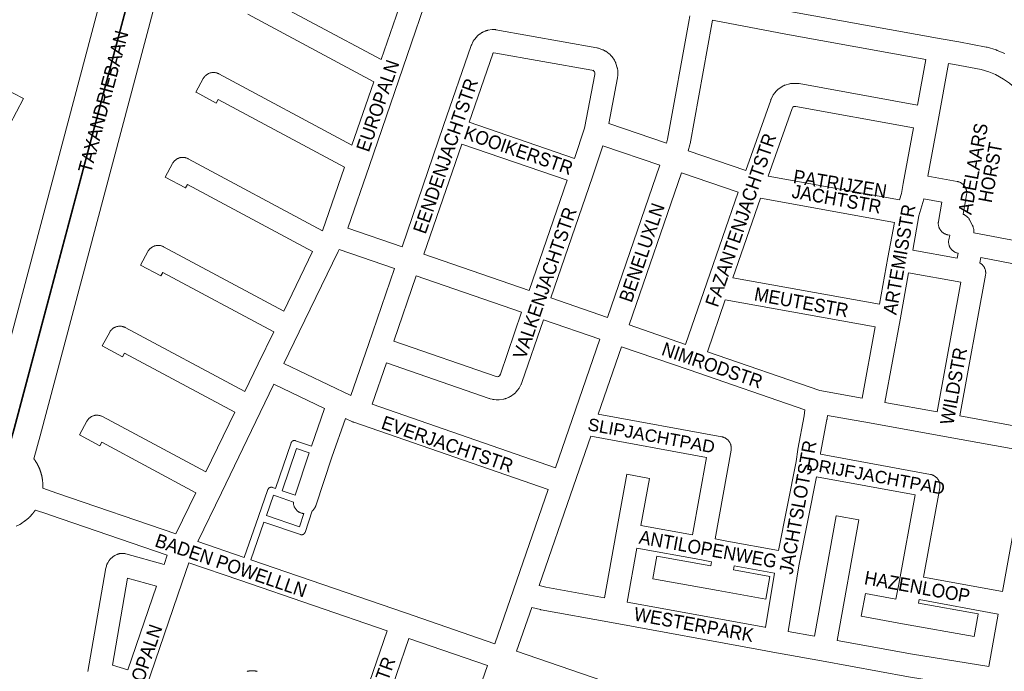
# Model space of a CAD drawing. Header units: metres. Extents: x 123819 to 142731, y 393440 to 405763.
# Tile 122 of 256: x 131279 to 131835, y 398115 to 398484. Entities that reach past the tile are written whole.
import ezdxf
from ezdxf.enums import TextEntityAlignment as Align

# ---------------------------------------------------------------- set-up
doc = ezdxf.new("R2010")
doc.units = ezdxf.units.M
doc.header["$MEASUREMENT"] = 0
for name, color, linetype, lineweight in [('gs-anno-wegen algemeen tekst', 7, 'Continuous', 0), ('gs-knt-aanvullende hoofdweg', 7, 'Continuous', 0), ('gs-knt-paden', 7, 'Continuous', 0), ('gs-knt-wegen algemeen', 7, 'Continuous', 0)]:
    doc.layers.add(name, color=color, linetype=linetype, lineweight=lineweight)
doc.styles.add('Style-Arial', font='arial.ttf')

msp = doc.modelspace()

# ---------------------------------------------------------------- linework, layer by layer
at = {"layer": 'gs-knt-aanvullende hoofdweg', "color": 7, "linetype": 'Continuous', "flags": 128}
for points in [[(131260.74, 398256.41), (131338.64, 398549.11)], [(131273.39, 398244.33), (131273.44, 398244.32), (131275.55, 398252.25), (131353.51, 398545.2), (131354.26, 398548), (131353.91, 398548.1), (131353.15, 398545.24), (131275.25, 398252.54), (131273.09, 398244.41), (131273.32, 398244.35), (131273.38, 398244.33), (131273.39, 398244.33), (131273.39, 398244.33)], [(131368.03, 398541.34), (131290.06, 398248.39), (131286.58, 398235.31), (131286.68, 398235.18), (131286.69, 398235.16), (131286.82, 398234.98), (131286.86, 398234.93), (131286.99, 398234.75), (131287.06, 398234.65), (131287.19, 398234.47), (131287.23, 398234.41), (131287.35, 398234.22), (131287.42, 398234.12), (131287.54, 398233.94), (131287.58, 398233.87), (131287.7, 398233.69), (131287.83, 398233.5), (131287.92, 398233.34), (131288.03, 398233.16), (131288.08, 398233.08), (131288.19, 398232.89), (131288.24, 398232.81), (131288.35, 398232.62), (131288.4, 398232.53), (131288.51, 398232.34), (131288.55, 398232.25), (131288.66, 398232.06), (131288.71, 398231.97), (131288.81, 398231.77), (131288.84, 398231.7), (131288.91, 398231.58), (131288.93, 398231.54), (131288.94, 398231.51), (131288.98, 398231.43), (131289.08, 398231.23), (131289.12, 398231.15), (131289.22, 398230.95), (131289.26, 398230.87), (131289.35, 398230.67), (131289.39, 398230.57), (131289.48, 398230.37), (131289.53, 398230.27), (131289.61, 398230.07), (131289.64, 398230), (131289.73, 398229.79), (131289.77, 398229.68), (131289.82, 398229.58), (131289.83, 398229.56), (131289.86, 398229.48), (131289.88, 398229.42), (131289.96, 398229.21), (131290, 398229.11), (131290.08, 398228.91), (131290.1, 398228.84), (131290.18, 398228.63), (131290.21, 398228.53), (131290.28, 398228.32), (131290.32, 398228.22), (131290.39, 398228.01), (131290.41, 398227.94), (131290.48, 398227.73), (131290.51, 398227.62), (131290.55, 398227.5), (131290.55, 398227.48), (131290.57, 398227.41), (131290.59, 398227.35), (131290.66, 398227.14), (131290.69, 398227.03), (131290.75, 398226.81), (131290.77, 398226.72), (131290.83, 398226.5), (131290.85, 398226.41), (131290.91, 398226.2), (131290.93, 398226.12), (131290.98, 398225.9), (131291, 398225.81), (131291.04, 398225.6), (131291.07, 398225.48), (131291.09, 398225.39), (131291.09, 398225.37), (131291.1, 398225.34), (131291.11, 398225.27), (131291.13, 398225.2), (131291.17, 398224.99), (131291.19, 398224.88), (131291.23, 398224.67), (131291.25, 398224.57), (131291.29, 398224.35), (131291.3, 398224.28), (131291.33, 398224.07), (131291.35, 398223.93), (131291.38, 398223.71), (131291.39, 398223.68), (131291.42, 398223.46), (131291.44, 398223.32), (131291.45, 398223.19), (131291.46, 398223.14), (131291.46, 398223.1), (131291.47, 398223), (131291.5, 398222.78), (131291.5, 398222.71), (131291.52, 398222.49), (131291.53, 398222.39), (131291.55, 398222.17), (131291.56, 398222.07), (131291.57, 398221.85), (131291.58, 398221.78), (131291.59, 398221.56), (131291.6, 398221.43), (131291.62, 398221), (131291.62, 398220.63), (131291.62, 398220.49), (131291.63, 398220.27), (131291.63, 398220.2), (131291.62, 398219.98), (131291.62, 398219.88), (131291.62, 398219.66), (131291.62, 398219.56), (131291.61, 398219.34), (131291.61, 398219.24), (131291.59, 398218.8), (131291.58, 398218.69)], [(131287.42, 398206.35), (131287.36, 398206.25), (131287.23, 398206.07), (131287.19, 398206), (131287.06, 398205.82), (131287.01, 398205.75), (131286.88, 398205.57), (131286.81, 398205.47), (131286.68, 398205.29), (131286.63, 398205.23), (131286.5, 398205.05), (131286.44, 398204.98), (131286.31, 398204.8), (131286.25, 398204.73), (131286.11, 398204.56), (131286.06, 398204.5), (131285.92, 398204.33), (131285.83, 398204.22), (131285.69, 398204.05), (131285.66, 398204.01), (131285.52, 398203.85), (131285.45, 398203.77), (131285.3, 398203.6), (131285.24, 398203.53), (131285.1, 398203.37), (131285.03, 398203.3), (131284.88, 398203.14), (131284.8, 398203.05), (131284.64, 398202.89), (131284.59, 398202.84), (131284.44, 398202.68), (131284.39, 398202.63), (131284.23, 398202.47), (131284.13, 398202.37), (131283.97, 398202.22), (131283.94, 398202.18), (131283.78, 398202.03), (131283.69, 398201.95), (131283.53, 398201.8), (131283.48, 398201.75), (131283.31, 398201.6), (131283.22, 398201.52), (131283.06, 398201.38), (131283, 398201.33), (131282.84, 398201.19), (131282.74, 398201.11), (131282.44, 398200.85), (131282.1, 398200.58), (131282.02, 398200.52), (131281.85, 398200.39), (131281.77, 398200.33), (131281.6, 398200.2), (131281.52, 398200.14), (131281.34, 398200.01), (131281.28, 398199.97), (131280.58, 398199.45), (131279.97, 398199.07), (131279.78, 398198.96), (131279.72, 398198.92), (131279.53, 398198.8), (131278.6, 398198.22), (131276.51, 398197.18)]]:
    msp.add_lwpolyline(points, dxfattribs=at)
at = {"layer": 'gs-knt-paden', "color": 7, "linetype": 'Continuous', "flags": 128}
for points in [[(131405.44, 398179.56), (131413.55, 398202.66), (131418.91, 398217.9), (131418.94, 398217.99), (131418.98, 398218.08), (131419.02, 398218.17), (131419.07, 398218.25), (131419.12, 398218.34), (131419.18, 398218.42), (131419.24, 398218.5), (131419.3, 398218.57), (131419.37, 398218.64), (131419.44, 398218.71), (131419.51, 398218.78), (131419.59, 398218.84), (131419.67, 398218.89), (131419.75, 398218.95), (131419.84, 398219), (131419.92, 398219.04), (131420.01, 398219.08), (131420.1, 398219.12), (131420.2, 398219.15), (131420.29, 398219.18), (131420.39, 398219.2), (131420.48, 398219.22), (131420.58, 398219.23), (131420.68, 398219.24), (131420.77, 398219.24), (131420.87, 398219.24), (131420.97, 398219.24), (131421.07, 398219.23), (131421.16, 398219.21), (131421.26, 398219.19), (131421.35, 398219.17), (131421.45, 398219.14), (131423.12, 398218.57), (131432, 398244.32), (131432.04, 398244.41), (131432.08, 398244.5), (131432.12, 398244.59), (131432.16, 398244.67), (131432.21, 398244.75), (131432.27, 398244.83), (131432.32, 398244.91), (131432.39, 398244.98), (131432.45, 398245.05), (131432.52, 398245.12), (131432.59, 398245.19), (131432.66, 398245.25), (131432.74, 398245.3), (131432.82, 398245.36), (131432.9, 398245.41), (131432.99, 398245.45), (131433.07, 398245.5), (131433.16, 398245.53), (131433.25, 398245.57), (131433.34, 398245.6), (131433.43, 398245.62), (131433.53, 398245.64), (131433.62, 398245.66), (131433.72, 398245.67), (131433.81, 398245.67), (131433.91, 398245.68), (131434.01, 398245.67), (131434.1, 398245.67), (131434.2, 398245.65), (131434.29, 398245.64), (131434.38, 398245.62), (131434.48, 398245.59), (131434.57, 398245.56), (131443.48, 398242.45)], [(131442.18, 398238.64), (131435.15, 398241.1), (131426.93, 398217.28), (131434.27, 398214.79)], [(131433.3, 398210.88), (131423.73, 398214.12), (131422.04, 398214.69), (131418.02, 398203.25), (131436.73, 398196.91), (131439.24, 398204.31)], [(131443.99, 398205.81), (131439.89, 398193.71), (131439.86, 398193.62), (131439.82, 398193.53), (131439.78, 398193.44), (131439.73, 398193.36), (131439.68, 398193.27), (131439.62, 398193.19), (131439.56, 398193.11), (131439.5, 398193.04), (131439.43, 398192.96), (131439.36, 398192.89), (131439.29, 398192.83), (131439.21, 398192.77), (131439.13, 398192.71), (131439.05, 398192.65), (131438.97, 398192.6), (131438.88, 398192.56), (131438.79, 398192.52), (131438.7, 398192.48), (131438.6, 398192.45), (131438.51, 398192.42), (131438.41, 398192.4), (131438.32, 398192.38), (131438.22, 398192.36), (131438.12, 398192.35), (131438.02, 398192.35), (131437.92, 398192.35), (131437.82, 398192.36), (131437.73, 398192.37), (131437.63, 398192.38), (131437.53, 398192.4), (131437.44, 398192.43), (131437.34, 398192.46), (131416.69, 398199.46), (131409.24, 398178.25)]]:
    msp.add_lwpolyline(points, dxfattribs=at)
at = {"layer": 'gs-knt-wegen algemeen', "color": 7, "linetype": 'Continuous', "flags": 128}
for points in [[(131407.89, 398501.44), (131483.04, 398461.17), (131501.69, 398515.46)], [(131514.3, 398512.1), (131492.87, 398449.7), (131476.26, 398401.36), (131464.08, 398365.89)], [(131672.66, 398496.24), (131673.66, 398496.02), (131714.09, 398488.47), (131799.63, 398473.01), (131809.55, 398471.25), (131809.63, 398471.23), (131825.03, 398468.31), (131825.25, 398468.26), (131825.47, 398468.21), (131825.69, 398468.15), (131830.7, 398466.64), (131830.92, 398466.57), (131831.14, 398466.5), (131831.35, 398466.41), (131835.65, 398464.61)], [(131644.23, 398413.89), (131644.87, 398416.15), (131657.16, 398483.78), (131657.55, 398485.91)], [(131670.33, 398483.42), (131669.97, 398481.45), (131657.62, 398413.51), (131657.56, 398413.21), (131657.48, 398412.91), (131656.56, 398409.65)], [(131790.94, 398461.35), (131711.75, 398475.66), (131711.72, 398475.67), (131671.19, 398483.24), (131671.03, 398483.27), (131670.33, 398483.42)], [(131494.74, 398355.32), (131518.28, 398423.82), (131533.85, 398469.11), (131533.94, 398469.35), (131534.03, 398469.59), (131534.14, 398469.82), (131534.86, 398471.3), (131535, 398471.58), (131535.15, 398471.85), (131535.32, 398472.11), (131535.5, 398472.37), (131535.69, 398472.61), (131535.9, 398472.85), (131537.48, 398474.59), (131537.67, 398474.79), (131537.86, 398474.99), (131538.07, 398475.17), (131538.28, 398475.34), (131538.5, 398475.51), (131538.73, 398475.66), (131539.72, 398476.31), (131539.95, 398476.46), (131540.19, 398476.6), (131540.44, 398476.72), (131540.69, 398476.84), (131541.77, 398477.31), (131542.03, 398477.42), (131542.28, 398477.51), (131542.55, 398477.59), (131542.81, 398477.66), (131543.08, 398477.72), (131543.35, 398477.77), (131545.68, 398478.14), (131545.99, 398478.19), (131546.3, 398478.21), (131546.61, 398478.23), (131546.92, 398478.22), (131547.23, 398478.2), (131547.55, 398478.17), (131547.85, 398478.12), (131604.9, 398467.85), (131605.14, 398467.8), (131605.39, 398467.74), (131605.62, 398467.68), (131605.86, 398467.6), (131608.14, 398466.82), (131608.41, 398466.72), (131608.68, 398466.61), (131608.94, 398466.48), (131609.19, 398466.35), (131609.44, 398466.2), (131609.68, 398466.05), (131609.91, 398465.88), (131609.92, 398465.88), (131609.92, 398465.88)], [(131609.92, 398465.88), (131611.94, 398464.37), (131612.17, 398464.19), (131612.39, 398464), (131612.61, 398463.8), (131612.81, 398463.59), (131613.01, 398463.37), (131613.2, 398463.14), (131613.37, 398462.9), (131613.5, 398462.71)], [(131613.51, 398462.7), (131614.82, 398460.84), (131614.98, 398460.6), (131615.13, 398460.35), (131615.28, 398460.09), (131615.4, 398459.83), (131615.52, 398459.56), (131615.63, 398459.28), (131615.72, 398459), (131616.46, 398456.59), (131616.54, 398456.31), (131616.61, 398456.02), (131616.66, 398455.74), (131616.7, 398455.44), (131616.73, 398455.15), (131616.74, 398454.86), (131616.74, 398454.56), (131616.7, 398452.04), (131616.69, 398451.77), (131616.66, 398451.5), (131616.63, 398451.23), (131616.58, 398450.96), (131611.7, 398425.11)], [(131613.5, 398462.71), (131613.51, 398462.71), (131613.51, 398462.7)], [(131613.5, 398462.71), (131613.51, 398462.71), (131613.51, 398462.7)], [(131786.26, 398435.48), (131790.94, 398461.35)], [(131803.75, 398459.05), (131797.91, 398426.76), (131797.91, 398426.75), (131792.15, 398395.16)], [(131871.83, 398372.39), (131870.78, 398377.48), (131868.36, 398385.82), (131864.25, 398398.43), (131856.33, 398420), (131852.55, 398429.2), (131850.09, 398434.07), (131848.82, 398436.2), (131845.74, 398440.38), (131843.51, 398442.89), (131841.18, 398445.2), (131838.19, 398447.93), (131834.8, 398450.2), (131830.28, 398452.74), (131826.63, 398454.27), (131822.27, 398455.58), (131807.24, 398458.43), (131803.75, 398459.05)], [(131592.23, 398405.27), (131597.94, 398422.43), (131603.69, 398452.83), (131603.71, 398453.77), (131603.58, 398454.19), (131603.32, 398454.56), (131602.89, 398455.17)], [(131689.08, 398398.49), (131703.23, 398438.29), (131703.35, 398438.59), (131703.47, 398438.88), (131703.61, 398439.16), (131704.68, 398441.18), (131704.83, 398441.43), (131704.98, 398441.68), (131705.15, 398441.93), (131705.32, 398442.16), (131705.51, 398442.39), (131706.33, 398443.33), (131706.54, 398443.57), (131706.76, 398443.79), (131706.99, 398444), (131707.23, 398444.2), (131707.48, 398444.38), (131709.51, 398445.83), (131709.76, 398446), (131710.01, 398446.15), (131710.27, 398446.3), (131710.54, 398446.43), (131710.81, 398446.55), (131711.09, 398446.65), (131711.37, 398446.75), (131713.76, 398447.48), (131714.04, 398447.56), (131714.33, 398447.63), (131714.62, 398447.69), (131714.92, 398447.73), (131715.21, 398447.76), (131715.51, 398447.77), (131715.8, 398447.77), (131718.3, 398447.72), (131718.56, 398447.71), (131718.82, 398447.69), (131719.08, 398447.66), (131719.33, 398447.62), (131786.26, 398435.48)], [(131783.93, 398422.68), (131717.52, 398434.72), (131716.6, 398434.73), (131716.21, 398434.61), (131715.78, 398434.31), (131715.34, 398433.48), (131701.76, 398395.28)], [(131532.71, 398425.74), (131592.23, 398405.27)], [(131611.7, 398425.11), (131644.23, 398413.89)], [(131776.09, 398381.8), (131777.14, 398385.47), (131778.16, 398391.05), (131783.93, 398422.68)], [(131528.48, 398413.43), (131507.05, 398351.08)], [(131588.06, 398392.94), (131528.48, 398413.43)], [(131608.36, 398412.49), (131602.51, 398394.92), (131602.5, 398394.89), (131602.49, 398394.86), (131602.49, 398394.86), (131602.49, 398394.86), (131578.93, 398326.31)], [(131640.46, 398401.42), (131608.36, 398412.49)], [(131656.56, 398409.65), (131689.08, 398398.49)], [(131610.84, 398315.31), (131640.46, 398401.42)], [(131652.77, 398397.19), (131623.15, 398311.07)], [(131684.78, 398386.2), (131652.77, 398397.19)], [(131566.62, 398330.55), (131588.06, 398392.94)], [(131701.76, 398395.28), (131776.09, 398381.8)], [(131655.12, 398300.06), (131667.04, 398334.89), (131684.78, 398386.2)], [(131697.39, 398382.84), (131681.83, 398337.81)], [(131773.14, 398369.1), (131697.39, 398382.84)], [(131789.79, 398382.35), (131789.75, 398382.18), (131787.06, 398372.86), (131783.51, 398353.37)], [(131808.73, 398348.81), (131809.23, 398351.62), (131809.1, 398351.64), (131808.8, 398351.71), (131808.5, 398351.79), (131808.2, 398351.88), (131807.91, 398351.99), (131807.62, 398352.11), (131807.34, 398352.25), (131807.07, 398352.4), (131806.8, 398352.56), (131806.55, 398352.73), (131806.3, 398352.92), (131806.06, 398353.11), (131805.83, 398353.32), (131805.61, 398353.54), (131805.4, 398353.77), (131805.2, 398354.01), (131805.01, 398354.26), (131804.84, 398354.52), (131804.68, 398354.78), (131804.53, 398355.06), (131804.39, 398355.34), (131804.27, 398355.62), (131804.16, 398355.91), (131804.07, 398356.21), (131803.99, 398356.51), (131803.92, 398356.81), (131803.87, 398357.12), (131803.83, 398357.43), (131803.81, 398357.74), (131803.8, 398358.05), (131803.81, 398358.36), (131803.83, 398358.67), (131803.87, 398358.98), (131803.92, 398359.29), (131804.43, 398361.89), (131803.36, 398362.08), (131803.05, 398362.14), (131802.74, 398362.22), (131802.43, 398362.31), (131802.13, 398362.42), (131801.84, 398362.54), (131801.55, 398362.68), (131801.27, 398362.83), (131800.99, 398362.99), (131800.73, 398363.17), (131800.47, 398363.36), (131800.23, 398363.57), (131799.99, 398363.78), (131799.77, 398364.01), (131799.55, 398364.25), (131799.35, 398364.49), (131799.16, 398364.75), (131798.98, 398365.02), (131798.82, 398365.29), (131798.67, 398365.57), (131798.53, 398365.86), (131798.41, 398366.16), (131798.3, 398366.46), (131798.21, 398366.76), (131798.14, 398367.07), (131798.07, 398367.39), (131798.03, 398367.7), (131798, 398368.02), (131797.98, 398368.34), (131797.98, 398368.66), (131798, 398368.98), (131798.03, 398369.3), (131798.08, 398369.61), (131800, 398380.56), (131789.79, 398382.35)], [(131764.7, 398322.73), (131769.53, 398349.29), (131773.14, 398369.1)], [(131464.08, 398365.89), (131494.74, 398355.32)], [(131459.16, 398353.82), (131458.57, 398352.61), (131436.61, 398307.13), (131427.96, 398289.24)], [(131490.51, 398343.01), (131459.16, 398353.82)], [(131783.51, 398353.37), (131808.73, 398348.81)], [(131507.05, 398351.08), (131566.62, 398330.55)], [(131465.82, 398271.14), (131475.71, 398299.93), (131490.51, 398343.01)], [(131821.47, 398346.14), (131821.48, 398346.14), (131821.75, 398345.98), (131822.01, 398345.81), (131822.26, 398345.62), (131822.5, 398345.43), (131822.73, 398345.22), (131822.95, 398345.01), (131823.17, 398344.78), (131823.37, 398344.54), (131823.55, 398344.3), (131823.73, 398344.04), (131823.9, 398343.78), (131824.05, 398343.51), (131824.19, 398343.23), (131824.31, 398342.95), (131824.42, 398342.66), (131824.52, 398342.36), (131824.6, 398342.06), (131824.67, 398341.76), (131824.73, 398341.46), (131824.77, 398341.15), (131824.79, 398340.84), (131824.8, 398340.53), (131824.8, 398340.22), (131824.78, 398339.91), (131824.75, 398339.6), (131824.7, 398339.3)], [(131502.82, 398338.77), (131490.14, 398301.85)], [(131562.39, 398318.24), (131502.82, 398338.77)], [(131681.83, 398337.81), (131764.7, 398322.73)], [(131781.18, 398340.56), (131776.34, 398313.99), (131767.84, 398267.26)], [(131797.36, 398261.91), (131810.72, 398335.22), (131781.18, 398340.56)], [(131824.7, 398339.3), (131810.17, 398259.59)], [(131578.93, 398326.31), (131610.84, 398315.31)], [(131677.54, 398325.35), (131667.43, 398295.82)], [(131762.37, 398309.92), (131677.54, 398325.35)], [(131574.7, 398313.99), (131562.52, 398278.46), (131562.44, 398278.22), (131562.34, 398277.99), (131562.24, 398277.76), (131562.13, 398277.54), (131560.98, 398275.37), (131560.84, 398275.1), (131560.68, 398274.84), (131560.5, 398274.59), (131560.32, 398274.35), (131560.13, 398274.12), (131559.3, 398273.17), (131559.09, 398272.94), (131558.87, 398272.72), (131558.64, 398272.51), (131558.4, 398272.32), (131558.15, 398272.13), (131556.1, 398270.67), (131555.84, 398270.5), (131555.58, 398270.34), (131555.3, 398270.19), (131555.02, 398270.06), (131554.74, 398269.94), (131553.57, 398269.47), (131553.28, 398269.36), (131552.98, 398269.27), (131552.69, 398269.19), (131552.38, 398269.13), (131552.08, 398269.08), (131549.59, 398268.72), (131549.28, 398268.68), (131548.97, 398268.66), (131548.66, 398268.65), (131548.36, 398268.66), (131548.05, 398268.68), (131546.79, 398268.8), (131546.53, 398268.83), (131546.28, 398268.87), (131546.02, 398268.92), (131545.77, 398268.98), (131544.55, 398269.3), (131544.3, 398269.37), (131544.06, 398269.45), (131485.91, 398289.54)], [(131490.14, 398301.85), (131548.07, 398281.84), (131548.52, 398281.72), (131549.33, 398281.83), (131549.88, 398282.23), (131550.37, 398283.15), (131562.39, 398318.24)], [(131606.6, 398303), (131574.7, 398313.99)], [(131623.15, 398311.07), (131655.12, 398300.06)], [(131755.03, 398269.58), (131762.37, 398309.92)], [(131581.54, 398230.29), (131590.95, 398257.62), (131590.95, 398257.63), (131606.6, 398303)], [(131618.91, 398298.76), (131605.73, 398260.54)], [(131722.49, 398263.1), (131657.05, 398285.62), (131618.91, 398298.76)], [(131667.43, 398295.82), (131731.09, 398273.91), (131755.03, 398269.58)], [(131427.96, 398289.24), (131465.82, 398271.14)], [(131485.91, 398289.54), (131477.87, 398266.15)], [(131422.3, 398277.52), (131414.59, 398261.6), (131392.58, 398216.11), (131379.26, 398188.57)], [(131450.91, 398263.84), (131422.3, 398277.52)], [(131443.48, 398242.45), (131450.91, 398263.84)], [(131477.87, 398266.15), (131581.54, 398230.29)], [(131707.59, 398183.47), (131717.53, 398233.76), (131718.61, 398240.55), (131718.64, 398240.73), (131722.17, 398259.58), (131722.49, 398263.1)], [(131767.84, 398267.26), (131797.36, 398261.91)], [(131462.73, 398258.19), (131455.13, 398236.31), (131445.98, 398208.75), (131445.88, 398208.45), (131445.76, 398208.16), (131445.62, 398207.87), (131445.48, 398207.6), (131445.31, 398207.33), (131445.14, 398207.06), (131444.95, 398206.81), (131444.76, 398206.57), (131444.54, 398206.33), (131444.32, 398206.11), (131444.09, 398205.9), (131443.99, 398205.81)], [(131577.3, 398217.98), (131467.48, 398255.97), (131467.43, 398255.98), (131467.29, 398256.04), (131467.18, 398256.08), (131467.13, 398256.1), (131466.99, 398256.16), (131466.89, 398256.2), (131466.8, 398256.25), (131462.73, 398258.19)], [(131605.73, 398260.54), (131675.57, 398247.74), (131675.89, 398247.67), (131676.19, 398247.59), (131676.5, 398247.5), (131676.8, 398247.39), (131677.09, 398247.26), (131677.38, 398247.12), (131677.66, 398246.97), (131677.93, 398246.8), (131678.19, 398246.62), (131678.45, 398246.43), (131678.69, 398246.23), (131678.93, 398246.01), (131679.15, 398245.78), (131679.36, 398245.55), (131679.56, 398245.3), (131679.75, 398245.04), (131679.93, 398244.77), (131680.09, 398244.5), (131680.24, 398244.22), (131680.37, 398243.93), (131680.49, 398243.63), (131680.6, 398243.33), (131680.69, 398243.02), (131680.76, 398242.71), (131680.82, 398242.4), (131680.87, 398242.09), (131680.9, 398241.77), (131680.91, 398241.45), (131680.91, 398241.13), (131680.89, 398240.81), (131680.86, 398240.5), (131680.81, 398240.18), (131671.77, 398189.96)], [(131735.27, 398259.92), (131735.1, 398258.08), (131735.07, 398257.78), (131735.02, 398257.48), (131731.45, 398238.42), (131731.37, 398237.88)], [(131848.6, 398239.37), (131801.44, 398247.94), (131759.11, 398255.61), (131735.27, 398259.92)], [(131810.17, 398259.59), (131850.92, 398252.18)], [(131601.44, 398248.09), (131591.73, 398219.89), (131572.36, 398163.6)], [(131658.96, 398192.28), (131666.84, 398236.1), (131601.44, 398248.09)], [(131434.27, 398214.79), (131442.18, 398238.64)], [(131731.37, 398237.88), (131793.56, 398226.5), (131793.87, 398226.44), (131794.18, 398226.36), (131794.48, 398226.26), (131794.78, 398226.15), (131795.08, 398226.03), (131795.36, 398225.89), (131795.64, 398225.73), (131795.92, 398225.57), (131796.18, 398225.39), (131796.44, 398225.2), (131796.68, 398224.99), (131796.92, 398224.77), (131797.14, 398224.55), (131797.35, 398224.31), (131797.55, 398224.06), (131797.74, 398223.8), (131797.92, 398223.54), (131798.08, 398223.26), (131798.23, 398222.98), (131798.36, 398222.69), (131798.48, 398222.39), (131798.58, 398222.09), (131798.67, 398221.79), (131798.75, 398221.48), (131798.81, 398221.16), (131798.85, 398220.85), (131798.88, 398220.53), (131798.9, 398220.21), (131798.89, 398219.89), (131798.88, 398219.57), (131798.84, 398219.25), (131798.79, 398218.94), (131789.65, 398168.44)], [(131834.23, 398160.3), (131843.44, 398210.97), (131848.6, 398239.37)], [(131729.08, 398225.06), (131719.14, 398174.77), (131713.07, 398137.56)], [(131775.68, 398164.37), (131775.7, 398164.46), (131784.82, 398214.86), (131729.08, 398225.06)], [(131291.58, 398218.69), (131299.59, 398215.94), (131366.86, 398192.83)], [(131547.25, 398130.71), (131557.75, 398161.17), (131577.3, 398217.98)], [(131439.24, 398204.31), (131439.14, 398204.32), (131438.83, 398204.36), (131438.52, 398204.41), (131438.21, 398204.48), (131437.91, 398204.57), (131437.61, 398204.67), (131437.31, 398204.78), (131437.03, 398204.91), (131436.74, 398205.05), (131436.47, 398205.2), (131436.2, 398205.37), (131435.95, 398205.55), (131435.7, 398205.74), (131435.46, 398205.95), (131435.23, 398206.16), (131435.01, 398206.39), (131434.8, 398206.63), (131434.61, 398206.87), (131434.42, 398207.13), (131434.25, 398207.39), (131434.1, 398207.67), (131433.95, 398207.95), (131433.82, 398208.23), (131433.7, 398208.52), (131433.6, 398208.82), (131433.51, 398209.12), (131433.44, 398209.43), (131433.38, 398209.74), (131433.34, 398210.05), (131433.31, 398210.36), (131433.3, 398210.68), (131433.3, 398210.88)], [(131361.93, 398180.76), (131295.36, 398203.62), (131293.81, 398204.15), (131287.42, 398206.35)], [(131379.26, 398188.57), (131405.44, 398179.56)], [(131671.77, 398189.96), (131678.49, 398188.74)], [(131678.49, 398188.74), (131707.59, 398183.47)], [(131317.15, 398114.97), (131327.05, 398172.42), (131327.09, 398172.65), (131327.14, 398172.86), (131327.56, 398174.58), (131327.64, 398174.87), (131327.73, 398175.16), (131327.84, 398175.45), (131327.96, 398175.73), (131328.09, 398176), (131328.23, 398176.27), (131328.39, 398176.53), (131329.18, 398177.78), (131329.35, 398178.03), (131329.53, 398178.27), (131329.72, 398178.51), (131329.93, 398178.73), (131330.14, 398178.95), (131330.36, 398179.16), (131330.59, 398179.35), (131331.23, 398179.87), (131331.44, 398180.03), (131331.65, 398180.18), (131331.87, 398180.32), (131332.09, 398180.45), (131332.32, 398180.57), (131333.14, 398181), (131333.4, 398181.13), (131333.67, 398181.25), (131333.95, 398181.35), (131334.23, 398181.45), (131334.51, 398181.53), (131334.79, 398181.59), (131335.08, 398181.65), (131335.37, 398181.69), (131335.66, 398181.72), (131336.45, 398181.77), (131336.77, 398181.79), (131337.09, 398181.79), (131337.4, 398181.77), (131337.72, 398181.74), (131338.04, 398181.69), (131338.35, 398181.63), (131338.66, 398181.55), (131360.16, 398175.59), (131361.93, 398180.76)], [(131374.24, 398176.53), (131370.48, 398165.56), (131349.99, 398105.92), (131343.19, 398086.11), (131341.67, 398081.69)], [(131486.29, 398137.96), (131403.06, 398166.61), (131374.24, 398176.53)], [(131409.24, 398178.25), (131496.68, 398148.15), (131496.68, 398148.15), (131547.25, 398130.71)], [(131700.27, 398139.96), (131705.28, 398170.66)], [(131789.65, 398168.44), (131834.23, 398160.3)], [(131330.97, 398118.51), (131339.69, 398116), (131355.92, 398163.25), (131339.47, 398167.82), (131330.97, 398118.51)], [(131572.36, 398163.6), (131576.03, 398162.66), (131609.19, 398156.61)], [(131775.68, 398164.36), (131775.68, 398164.36), (131775.68, 398164.37)], [(131775.68, 398164.36), (131775.68, 398164.36), (131775.68, 398164.37)], [(131621.99, 398154.27), (131699.87, 398140.03), (131699.93, 398140.02), (131700.27, 398139.96)], [(131568.11, 398151.25), (131559.56, 398126.47)], [(131824.14, 398104.91), (131781.21, 398111.95), (131781.09, 398111.97), (131731.99, 398120.93), (131704.46, 398125.89), (131697.49, 398127.23), (131613.26, 398142.63), (131573.46, 398149.9), (131573.24, 398149.94), (131573.02, 398149.99), (131568.11, 398151.25)], [(131826.48, 398117.72), (131831.9, 398147.49)], [(131472.34, 398097.42), (131486.29, 398137.96)], [(131713.07, 398137.56), (131727.91, 398134.89)], [(131498.59, 398133.72), (131484.56, 398092.93)], [(131543.01, 398118.4), (131498.59, 398133.72)], [(131740.72, 398132.57), (131783.37, 398124.79), (131826.48, 398117.72)], [(131559.56, 398126.47), (131657.09, 398092.98), (131657.16, 398092.95), (131675.01, 398086.58), (131767.72, 398054.18), (131782.33, 398049.56), (131797.7, 398046.12), (131801.45, 398045.28)], [(131510.33, 398023.43), (131531.23, 398084.16), (131543.01, 398118.4)], [(131407.23, 398115.06), (131407.36, 398115.09), (131407.49, 398115.12), (131407.62, 398115.15), (131407.75, 398115.18), (131407.88, 398115.2), (131408.01, 398115.23), (131408.14, 398115.25), (131408.28, 398115.27), (131408.41, 398115.29), (131408.54, 398115.31), (131408.67, 398115.32), (131408.8, 398115.34), (131408.94, 398115.35), (131409.07, 398115.36), (131409.2, 398115.37), (131409.34, 398115.38), (131409.47, 398115.39), (131409.6, 398115.39), (131409.74, 398115.4), (131409.87, 398115.4), (131410, 398115.4), (131410.14, 398115.4), (131410.27, 398115.4), (131410.4, 398115.39), (131410.54, 398115.39), (131410.67, 398115.38), (131410.8, 398115.37), (131410.94, 398115.36), (131411.07, 398115.35), (131411.2, 398115.34), (131411.33, 398115.32), (131411.47, 398115.31), (131411.6, 398115.29), (131411.73, 398115.27), (131411.86, 398115.25), (131411.99, 398115.23), (131412.12, 398115.2), (131412.25, 398115.18), (131412.39, 398115.15), (131412.52, 398115.12), (131412.65, 398115.09), (131412.77, 398115.06)]]:
    msp.add_lwpolyline(points, dxfattribs=at)
for points in [[(131366.86, 398192.83), (131378.14, 398216.16), (131324.92, 398244.67), (131323.85, 398242.67, -0.369966), (131323.84, 398242.67), (131312.38, 398248.81, -0.369966), (131312.38, 398248.82), (131316.52, 398256.56), (131316.68, 398256.84), (131316.85, 398257.11), (131317.04, 398257.37), (131317.23, 398257.62), (131317.44, 398257.86), (131317.66, 398258.09), (131317.89, 398258.31), (131318.14, 398258.52), (131318.39, 398258.72), (131318.65, 398258.9), (131318.92, 398259.07), (131319.2, 398259.23), (131319.48, 398259.37), (131319.78, 398259.5), (131320.07, 398259.62), (131320.38, 398259.72), (131320.69, 398259.8), (131321, 398259.87), (131321.31, 398259.93), (131321.63, 398259.97), (131321.95, 398259.99), (131322.27, 398260), (131322.59, 398259.99), (131322.91, 398259.96), (131323.22, 398259.92), (131323.54, 398259.87), (131323.85, 398259.8), (131324.16, 398259.71), (131324.46, 398259.61), (131324.76, 398259.5), (131325.05, 398259.37), (131325.34, 398259.22), (131383.82, 398227.89), (131400.15, 398261.65), (131337.83, 398295.05), (131336.76, 398293.05, -0.369964), (131336.74, 398293.05), (131325.28, 398299.19, -0.369963), (131325.28, 398299.2), (131329.43, 398306.94), (131329.58, 398307.21), (131329.74, 398307.47), (131329.92, 398307.72), (131330.11, 398307.97), (131330.31, 398308.2), (131330.52, 398308.43), (131330.75, 398308.64), (131330.98, 398308.85), (131331.22, 398309.04), (131331.47, 398309.22), (131331.73, 398309.39), (131332, 398309.55), (131332.27, 398309.7), (131332.55, 398309.83), (131332.84, 398309.94), (131333.13, 398310.05), (131333.43, 398310.14), (131333.73, 398310.21), (131334.03, 398310.27), (131334.34, 398310.32), (131334.65, 398310.35), (131334.96, 398310.37), (131335.27, 398310.37), (131335.58, 398310.36), (131335.89, 398310.33), (131336.19, 398310.29), (131336.5, 398310.23), (131336.8, 398310.16), (131337.1, 398310.08), (131337.39, 398309.98), (131337.68, 398309.87), (131337.96, 398309.74), (131338.24, 398309.6), (131405.83, 398273.38), (131413.4, 398289.02), (131422.17, 398307.18), (131359.49, 398340.76), (131358.42, 398338.76, -0.369964), (131358.41, 398338.76), (131346.95, 398344.9, -0.369963), (131346.95, 398344.91), (131351.09, 398352.65), (131351.25, 398352.92), (131351.41, 398353.18), (131351.59, 398353.43), (131351.78, 398353.68), (131351.98, 398353.91), (131352.19, 398354.14), (131352.41, 398354.36), (131352.65, 398354.56), (131352.89, 398354.75), (131353.14, 398354.94), (131353.4, 398355.1), (131353.67, 398355.26), (131353.94, 398355.41), (131354.22, 398355.54), (131354.51, 398355.65), (131354.8, 398355.76), (131355.1, 398355.85), (131355.4, 398355.92), (131355.7, 398355.98), (131356.01, 398356.03), (131356.32, 398356.06), (131356.62, 398356.08), (131356.93, 398356.08), (131357.24, 398356.07), (131357.55, 398356.04), (131357.86, 398356), (131358.16, 398355.94), (131358.47, 398355.87), (131358.76, 398355.79), (131359.06, 398355.69), (131359.35, 398355.58), (131359.63, 398355.45), (131359.91, 398355.31), (131427.83, 398318.91), (131444.13, 398352.65), (131373.4, 398390.55), (131372.33, 398388.55, -0.369964), (131372.32, 398388.55), (131360.86, 398394.69, -0.369963), (131360.86, 398394.7), (131365, 398402.44), (131365.15, 398402.71), (131365.32, 398402.97), (131365.5, 398403.23), (131365.69, 398403.47), (131365.89, 398403.71), (131366.1, 398403.93), (131366.32, 398404.15), (131366.56, 398404.35), (131366.8, 398404.55), (131367.05, 398404.73), (131367.31, 398404.9), (131367.58, 398405.05), (131367.85, 398405.2), (131368.13, 398405.33), (131368.42, 398405.45), (131368.71, 398405.55), (131369.01, 398405.64), (131369.31, 398405.72), (131369.61, 398405.78), (131369.92, 398405.82), (131370.22, 398405.85), (131370.53, 398405.87), (131370.84, 398405.87), (131371.15, 398405.86), (131371.46, 398405.83), (131371.77, 398405.79), (131372.07, 398405.74), (131372.38, 398405.67), (131372.67, 398405.58), (131372.97, 398405.48), (131373.26, 398405.37), (131373.54, 398405.24), (131373.81, 398405.1), (131449.8, 398364.39), (131462.15, 398400.36), (131390.79, 398438.6), (131389.72, 398436.6, -0.369964), (131389.71, 398436.59), (131378.25, 398442.73, -0.369963), (131378.24, 398442.75), (131382.39, 398450.48), (131382.55, 398450.76), (131382.72, 398451.03), (131382.9, 398451.29), (131383.1, 398451.54), (131383.31, 398451.79), (131383.53, 398452.02), (131383.76, 398452.24), (131384, 398452.45), (131384.26, 398452.64), (131384.52, 398452.83), (131384.79, 398453), (131385.07, 398453.15), (131385.35, 398453.3), (131385.64, 398453.43), (131385.94, 398453.54), (131386.24, 398453.64), (131386.55, 398453.73), (131386.86, 398453.8), (131387.18, 398453.85), (131387.5, 398453.89), (131387.82, 398453.91), (131388.13, 398453.92), (131388.45, 398453.91), (131388.77, 398453.89), (131389.09, 398453.85), (131389.4, 398453.79), (131389.72, 398453.72), (131390.02, 398453.64), (131390.33, 398453.54), (131390.63, 398453.42), (131390.92, 398453.29), (131391.2, 398453.15), (131466.44, 398412.83), (131478.76, 398448.69), (131407.48, 398486.89)], [(131602.89, 398455.17), (131602.96, 398454.84), (131602.96, 398454.84, -0.517703), (131602.95, 398454.83), (131602.95, 398454.83), (131602.1, 398455.13), (131546.63, 398465.11), (131546.43, 398465.08), (131546.18, 398464.8), (131546.04, 398464.51), (131532.71, 398425.74)], [(131269.11, 398445.23), (131280.66, 398439.26, -0.369145), (131280.66, 398439.25), (131272.78, 398424.01)], [(131792.15, 398395.16), (131808.67, 398392.26), (131808.98, 398392.19), (131809.29, 398392.11), (131809.6, 398392.02), (131809.9, 398391.91), (131810.19, 398391.79), (131810.48, 398391.65), (131810.76, 398391.5), (131811.04, 398391.34), (131811.3, 398391.16), (131811.56, 398390.97), (131811.8, 398390.76), (131812.04, 398390.55), (131812.27, 398390.32), (131812.48, 398390.09), (131812.68, 398389.84), (131812.87, 398389.58), (131813.05, 398389.31), (131813.21, 398389.04), (131813.36, 398388.76), (131813.5, 398388.47), (131813.62, 398388.17), (131813.73, 398387.87), (131813.82, 398387.57), (131813.9, 398387.26), (131813.96, 398386.94), (131814, 398386.63), (131814.03, 398386.31), (131814.05, 398385.99), (131814.05, 398385.67), (131814.03, 398385.35), (131814, 398385.03), (131813.95, 398384.72), (131812.01, 398373.69), (131812.23, 398373.61), (131812.52, 398373.49), (131812.8, 398373.36), (131813.08, 398373.21), (131813.35, 398373.05), (131813.61, 398372.88), (131813.87, 398372.69), (131814.11, 398372.49), (131814.34, 398372.29), (131814.57, 398372.06), (131814.78, 398371.83), (131814.98, 398371.59), (131815.17, 398371.34), (131815.35, 398371.08), (131815.52, 398370.82), (131815.67, 398370.54), (131817.32, 398367.36), (131817.46, 398367.08), (131817.58, 398366.79), (131817.69, 398366.5), (131817.79, 398366.2), (131817.87, 398365.9), (131817.94, 398365.59), (131817.99, 398365.29), (131818.03, 398364.98), (131818.05, 398364.66), (131818.05, 398364.35), (131818.05, 398364.04), (131818.02, 398363.73), (131818.01, 398363.21), (131842.91, 398358.49, -0.371097)], [(131842.92, 398358.48), (131840.5, 398345.7, -0.371095), (131840.49, 398345.69), (131822.03, 398349.19), (131821.47, 398346.14)], [(131609.19, 398156.61), (131615.89, 398193.47), (131621.9, 398226.57, -0.37158), (131621.91, 398226.57), (131634.71, 398224.25, -0.371579), (131634.71, 398224.24), (131629.86, 398197.55), (131658.96, 398192.28)], [(131727.91, 398134.89), (131740.32, 398203.04, -0.371554), (131740.34, 398203.05), (131753.13, 398200.72, -0.371555), (131753.13, 398200.71), (131740.72, 398132.57)], [(131705.28, 398170.66), (131682.58, 398174.77), (131682.17, 398172.47), (131702.79, 398168.73, -0.371619), (131702.8, 398168.72), (131700.48, 398155.93, -0.371619), (131700.47, 398155.92), (131673.45, 398160.82), (131636.57, 398167.5, -0.37162), (131636.57, 398167.51), (131638.88, 398180.3, -0.37162), (131638.9, 398180.31), (131669.36, 398174.79), (131669.77, 398177.09), (131663.06, 398178.31), (131627.53, 398184.74), (131621.99, 398154.27)], [(131831.9, 398147.49), (131787.13, 398155.66), (131786.7, 398153.65), (131820.5, 398147.53, -0.37162), (131820.51, 398147.51), (131818.19, 398134.72, -0.37162), (131818.18, 398134.71), (131777.77, 398142.04), (131754.45, 398146.26, -0.371618), (131754.44, 398146.27), (131756.76, 398159.06, -0.371618), (131756.77, 398159.07), (131773.88, 398155.97), (131775.68, 398164.36)]]:
    msp.add_lwpolyline(points, format="xyb", dxfattribs=at)

# ---------------------------------------------------------------- texts
at = {"layer": 'gs-anno-wegen algemeen tekst', "color": 7, "style": 'Style-Arial', "width": 0.909091}
for s, rotation, p in [('TAXANDRIEBAAN', 75.0605, (131325.79, 398437.44)), ('EUROPALN', 71.0523, (131481.02, 398435.11)), ('EENDENJACHTSTR', 71.016, (131519.34, 398406.69)), ('KOOIKERSTR', 341.0341, (131560.6, 398409.82)), ('ADELAARS', 79.5014, (131817.65, 398399.45)), ('FAZANTENJACHTSTR', 71.065, (131686.27, 398370.43)), ('HORST', 79.5014, (131827.43, 398397.33)), ('JACHTSTR', 349.7202, (131740.54, 398382.35)), ('VALKENJACHTSTR', 71.0287, (131575.45, 398334.8)), ('BENELUXLN', 71.0287, (131630.37, 398352.01)), ('ARTEMISSTR', 80.0083, (131775.94, 398348.12)), ('MEUTESTR', 349.6823, (131720.6, 398323.93)), ('NIMRODSTR', 340.9907, (131670.18, 398288.24)), ('WILDSTR', 79.7182, (131806.63, 398276.48)), ('EVERJACHTSTR', 340.9979, (131520.44, 398243.62)), ('JACHTSLOTSTR', 79.6823, (131718.59, 398207.86)), ('BADEN POWELLLN', 340.9799, (131398.07, 398174.97)), ('ANTILOPENWEG', 349.7464, (131667.78, 398184.22)), ('HAZENLOOP', 349.7935, (131786.08, 398162.88)), ('WESTERPARK', 349.688, (131659.78, 398141.57)), ('EUROPALN', 71.0341, (131347.02, 398115.7)), ('STR', 70.2843, (131484.28, 398113.54))]:
    msp.add_text(s, height=7.7, rotation=rotation, dxfattribs=at).set_placement(p, align=Align.MIDDLE_CENTER)
at = {"layer": 'gs-anno-wegen algemeen tekst', "color": 7, "style": 'Style-Arial'}
for s, p in [('SLIPJACHTPAD', (131635.75, 398248.42)), ('DRIJFJACHTPAD', (131762.62, 398225.54))]:
    msp.add_text(s, height=7, rotation=349.6126, dxfattribs=at).set_placement(p, align=Align.MIDDLE_CENTER)
at = {"layer": 'gs-anno-wegen algemeen tekst', "color": 7, "insert": (131742.45, 398390.85), "char_height": 7.7, "attachment_point": 5, "rotation": 350.6291, "line_spacing_factor": 0.6, "style": 'Style-Arial'}
msp.add_mtext('\\H1x;\\W0.909091;PATRIJZEN^J', dxfattribs=at)

doc.saveas('drawing.dxf')
